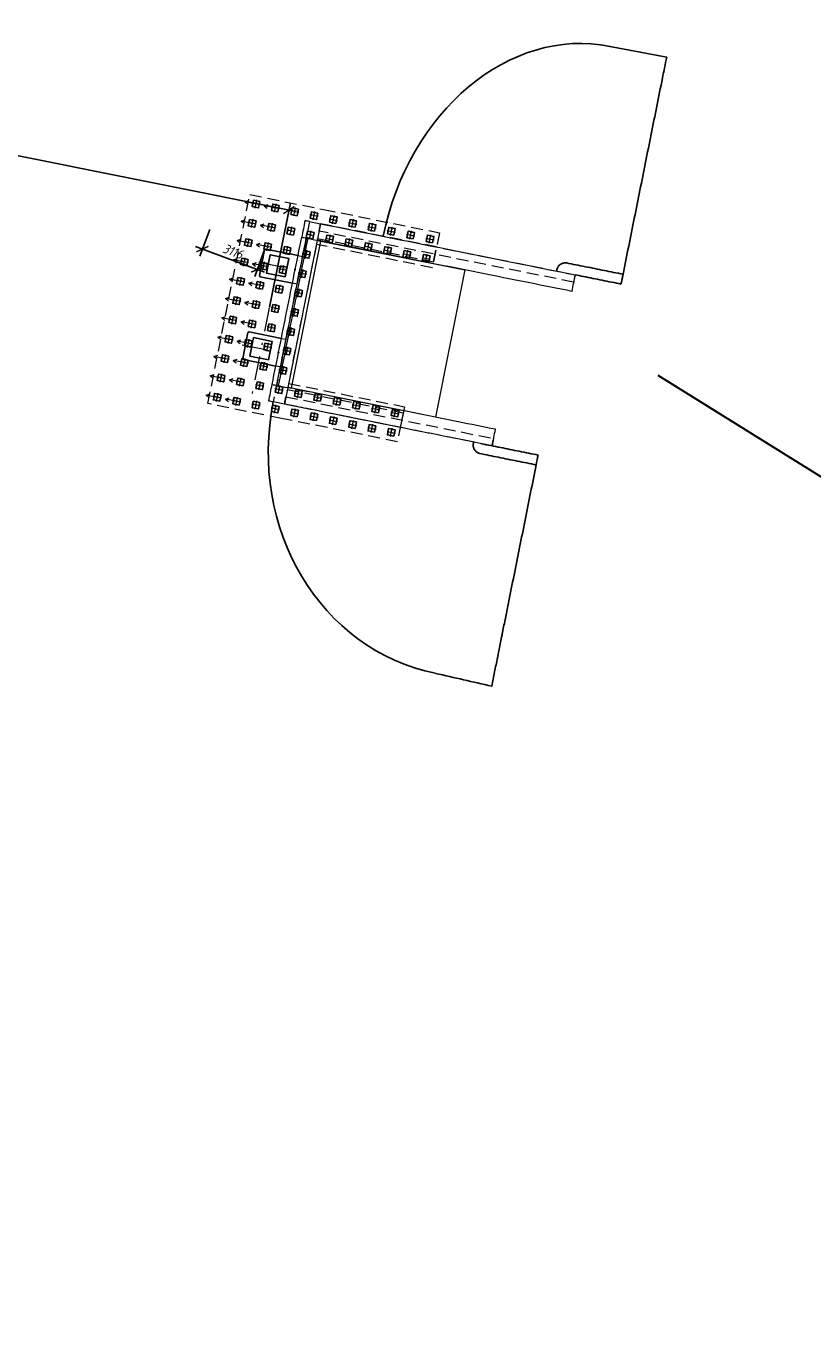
# Model space of a CAD drawing. Header units: metres. Extents: x 1285860 to 1560489, y -721344 to 834863.
# Tile 30 of 256: x 1312396 to 1312438, y 765067 to 765137. Entities that reach past the tile are written whole.
import ezdxf
from ezdxf.enums import TextEntityAlignment as Align

# ---------------------------------------------------------------- set-up
doc = ezdxf.new("R2010")
doc.units = ezdxf.units.M
doc.header["$LTSCALE"] = 0.2
doc.linetypes.add('DASHDOT2', pattern=[12.7, 6.35, -3.175, 0, -3.175])
doc.linetypes.add('HIDDEN2', pattern=[4.7625, 3.175, -1.5875])
doc.layers.get('0').update_dxf_attribs({"lineweight": 35})
for name, color, linetype in [('!OIS-G-stoiki', 90, 'Continuous'), ('!OIS-G-svai', 55, 'Continuous'), ('!OIS-K-zalivka-252', 252, 'Continuous')]:
    doc.layers.add(name, color=color, linetype=linetype)
for name, color, linetype, lineweight in [('!OIS-G-svai-osi', 30, 'DASHDOT2', 18), ('!OIS-K-osi', 30, 'DASHDOT2', 18), ('!OIS-K-razm', 10, 'Continuous', 20), ('!OIS-K-s0.5', 50, 'Continuous', 35)]:
    doc.layers.add(name, color=color, linetype=linetype, lineweight=lineweight)
doc.layers.add('!OIS-K-construct', color=125, linetype='Continuous', plot=False)
doc.styles.add('OIS_Ann', font='simplex.shx', dxfattribs={"width": 0.85, "oblique": 15, "height": 2.5})
doc.styles.add('Simplex', font='simplex.shx', dxfattribs={"width": 0.85, "oblique": 15})
doc.dimstyles.new('M200n', dxfattribs={"dimscale": 0.2, "dimtxt": 2.5, "dimasz": 2.5, "dimexe": 2, "dimexo": 0, "dimgap": 1, "dimtad": 1, "dimdec": 0, "dimlfac": 1000, "dimzin": 1, "dimdsep": 46, "dimtxsty": 'Simplex', "dimblk": 'ARCHTICK', "dimcen": 1.5, "dimdle": 2, "dimclrd": 256, "dimclre": 256, "dimclrt": 256, "dimazin": 0, "dimtfac": 1, "dimtdec": 0, "dimtmove": 0, "dimatfit": 3, "dimfxl": 1, "dimtolj": 1, "dimtzin": 9, "dimlwd": -1, "dimlwe": -1, "dimarcsym": 1})

# ---------------------------------------------------------------- blocks, each defined once
blk = doc.blocks.new('*U148')
at = {"layer": '!OIS-G-svai-osi'}
for p, q in [((0, 0.225), (0, -0.225)), ((0.225, 0), (-0.225, 0))]:
    blk.add_line(p, q, dxfattribs=at)
blk.add_lwpolyline([(-0.175, 0.175), (0.175, 0.175), (0.175, -0.175), (-0.175, -0.175)], close=True)
at = {"layer": '!OIS-K-construct', "style": 'OIS_Ann', "oblique": 15, "width": 0.85}
blk.add_text('ОП ', height=0.05, dxfattribs=at).set_placement((0, 0), align=Align.BOTTOM_RIGHT)
blk.add_text('СВ ', height=0.05, dxfattribs=at).set_placement((0, -0.1), align=Align.TOP_RIGHT)
blk.add_attdef('ОП_N', text='', height=0.05, dxfattribs=at).set_placement((0, 0), align=Align.BOTTOM_LEFT)
blk.add_attdef('СВ_N', text='', height=0.05, dxfattribs=at).set_placement((0, -0.1), align=Align.TOP_LEFT)
blk = doc.blocks.new('*U149')
at = {"layer": '!OIS-G-svai-osi'}
for p, q in [((0, 0.225), (0, -0.225)), ((0.225, 0), (-0.225, 0))]:
    blk.add_line(p, q, dxfattribs=at)
blk.add_lwpolyline([(-0.175, 0.175), (0.175, 0.175), (0.175, -0.175), (-0.175, -0.175)], close=True)
at = {"layer": '!OIS-K-construct', "style": 'OIS_Ann', "oblique": 15, "width": 0.85}
blk.add_text('ОП ', height=0.05, dxfattribs=at).set_placement((0, 0), align=Align.BOTTOM_RIGHT)
blk.add_text('СВ ', height=0.05, dxfattribs=at).set_placement((0, -0.1), align=Align.TOP_RIGHT)
blk.add_attdef('ОП_N', text='', height=0.05, dxfattribs=at).set_placement((0, 0), align=Align.BOTTOM_LEFT)
blk.add_attdef('СВ_N', text='', height=0.05, dxfattribs=at).set_placement((0, -0.1), align=Align.TOP_LEFT)
blk = doc.blocks.new('*U142')
at = {"layer": '!OIS-G-svai-osi'}
for p, q in [((0, 0.225), (0, -0.225)), ((0.225, 0), (-0.225, 0))]:
    blk.add_line(p, q, dxfattribs=at)
blk.add_lwpolyline([(-0.175, 0.175), (0.175, 0.175), (0.175, -0.175), (-0.175, -0.175)], close=True)
at = {"layer": '!OIS-K-construct', "style": 'OIS_Ann', "oblique": 15, "width": 0.85}
blk.add_text('ОП ', height=0.05, dxfattribs=at).set_placement((0, 0), align=Align.BOTTOM_RIGHT)
blk.add_text('СВ ', height=0.05, dxfattribs=at).set_placement((0, -0.1), align=Align.TOP_RIGHT)
blk.add_attdef('ОП_N', text='', height=0.05, dxfattribs=at).set_placement((0, 0), align=Align.BOTTOM_LEFT)
blk.add_attdef('СВ_N', text='', height=0.05, dxfattribs=at).set_placement((0, -0.1), align=Align.TOP_LEFT)
blk = doc.blocks.new('*U143')
at = {"layer": '!OIS-G-svai-osi'}
for p, q in [((0, 0.225), (0, -0.225)), ((0.225, 0), (-0.225, 0))]:
    blk.add_line(p, q, dxfattribs=at)
blk.add_lwpolyline([(-0.175, 0.175), (0.175, 0.175), (0.175, -0.175), (-0.175, -0.175)], close=True)
at = {"layer": '!OIS-K-construct', "style": 'OIS_Ann', "oblique": 15, "width": 0.85}
blk.add_text('ОП ', height=0.05, dxfattribs=at).set_placement((0, 0), align=Align.BOTTOM_RIGHT)
blk.add_text('СВ ', height=0.05, dxfattribs=at).set_placement((0, -0.1), align=Align.TOP_RIGHT)
blk.add_attdef('ОП_N', text='', height=0.05, dxfattribs=at).set_placement((0, 0), align=Align.BOTTOM_LEFT)
blk.add_attdef('СВ_N', text='', height=0.05, dxfattribs=at).set_placement((0, -0.1), align=Align.TOP_LEFT)
blk = doc.blocks.new('*U19')
at = {"layer": '!OIS-G-svai-osi'}
for p, q in [((0, 0.225), (0, -0.225)), ((0.225, 0), (-0.225, 0))]:
    blk.add_line(p, q, dxfattribs=at)
blk.add_lwpolyline([(-0.175, 0.175), (0.175, 0.175), (0.175, -0.175), (-0.175, -0.175)], close=True)
at = {"layer": '!OIS-K-construct', "style": 'OIS_Ann', "oblique": 15, "width": 0.85}
blk.add_text('ОП ', height=0.05, dxfattribs=at).set_placement((0, 0), align=Align.BOTTOM_RIGHT)
blk.add_text('СВ ', height=0.05, dxfattribs=at).set_placement((0, -0.1), align=Align.TOP_RIGHT)
blk.add_attdef('ОП_N', text='', height=0.05, dxfattribs=at).set_placement((0, 0), align=Align.BOTTOM_LEFT)
blk.add_attdef('СВ_N', text='', height=0.05, dxfattribs=at).set_placement((0, -0.1), align=Align.TOP_LEFT)
blk = doc.blocks.new('*U20')
at = {"layer": '!OIS-G-svai-osi'}
for p, q in [((0, 0.225), (0, -0.225)), ((0.225, 0), (-0.225, 0))]:
    blk.add_line(p, q, dxfattribs=at)
blk.add_lwpolyline([(-0.175, 0.175), (0.175, 0.175), (0.175, -0.175), (-0.175, -0.175)], close=True)
at = {"layer": '!OIS-K-construct', "style": 'OIS_Ann', "oblique": 15, "width": 0.85}
blk.add_text('ОП ', height=0.05, dxfattribs=at).set_placement((0, 0), align=Align.BOTTOM_RIGHT)
blk.add_text('СВ ', height=0.05, dxfattribs=at).set_placement((0, -0.1), align=Align.TOP_RIGHT)
blk.add_attdef('ОП_N', text='', height=0.05, dxfattribs=at).set_placement((0, 0), align=Align.BOTTOM_LEFT)
blk.add_attdef('СВ_N', text='', height=0.05, dxfattribs=at).set_placement((0, -0.1), align=Align.TOP_LEFT)
blk = doc.blocks.new('*U21')
at = {"layer": '!OIS-G-svai-osi'}
for p, q in [((0, 0.225), (0, -0.225)), ((0.225, 0), (-0.225, 0))]:
    blk.add_line(p, q, dxfattribs=at)
blk.add_lwpolyline([(-0.175, 0.175), (0.175, 0.175), (0.175, -0.175), (-0.175, -0.175)], close=True)
at = {"layer": '!OIS-K-construct', "style": 'OIS_Ann', "oblique": 15, "width": 0.85}
blk.add_text('ОП ', height=0.05, dxfattribs=at).set_placement((0, 0), align=Align.BOTTOM_RIGHT)
blk.add_text('СВ ', height=0.05, dxfattribs=at).set_placement((0, -0.1), align=Align.TOP_RIGHT)
blk.add_attdef('ОП_N', text='', height=0.05, dxfattribs=at).set_placement((0, 0), align=Align.BOTTOM_LEFT)
blk.add_attdef('СВ_N', text='', height=0.05, dxfattribs=at).set_placement((0, -0.1), align=Align.TOP_LEFT)
blk = doc.blocks.new('*U22')
at = {"layer": '!OIS-G-svai-osi'}
for p, q in [((0, 0.225), (0, -0.225)), ((0.225, 0), (-0.225, 0))]:
    blk.add_line(p, q, dxfattribs=at)
blk.add_lwpolyline([(-0.175, 0.175), (0.175, 0.175), (0.175, -0.175), (-0.175, -0.175)], close=True)
at = {"layer": '!OIS-K-construct', "style": 'OIS_Ann', "oblique": 15, "width": 0.85}
blk.add_text('ОП ', height=0.05, dxfattribs=at).set_placement((0, 0), align=Align.BOTTOM_RIGHT)
blk.add_text('СВ ', height=0.05, dxfattribs=at).set_placement((0, -0.1), align=Align.TOP_RIGHT)
blk.add_attdef('ОП_N', text='', height=0.05, dxfattribs=at).set_placement((0, 0), align=Align.BOTTOM_LEFT)
blk.add_attdef('СВ_N', text='', height=0.05, dxfattribs=at).set_placement((0, -0.1), align=Align.TOP_LEFT)
blk = doc.blocks.new('*U25')
at = {"layer": '!OIS-G-svai-osi'}
for p, q in [((0, 0.225), (0, -0.225)), ((0.225, 0), (-0.225, 0))]:
    blk.add_line(p, q, dxfattribs=at)
blk.add_lwpolyline([(-0.175, 0.175), (0.175, 0.175), (0.175, -0.175), (-0.175, -0.175)], close=True)
at = {"layer": '!OIS-K-construct', "style": 'OIS_Ann', "oblique": 15, "width": 0.85}
blk.add_text('ОП ', height=0.05, dxfattribs=at).set_placement((0, 0), align=Align.BOTTOM_RIGHT)
blk.add_text('СВ ', height=0.05, dxfattribs=at).set_placement((0, -0.1), align=Align.TOP_RIGHT)
blk.add_attdef('ОП_N', text='', height=0.05, dxfattribs=at).set_placement((0, 0), align=Align.BOTTOM_LEFT)
blk.add_attdef('СВ_N', text='', height=0.05, dxfattribs=at).set_placement((0, -0.1), align=Align.TOP_LEFT)
blk = doc.blocks.new('*U26')
at = {"layer": '!OIS-G-svai-osi'}
for p, q in [((0, 0.225), (0, -0.225)), ((0.225, 0), (-0.225, 0))]:
    blk.add_line(p, q, dxfattribs=at)
blk.add_lwpolyline([(-0.175, 0.175), (0.175, 0.175), (0.175, -0.175), (-0.175, -0.175)], close=True)
at = {"layer": '!OIS-K-construct', "style": 'OIS_Ann', "oblique": 15, "width": 0.85}
blk.add_text('ОП ', height=0.05, dxfattribs=at).set_placement((0, 0), align=Align.BOTTOM_RIGHT)
blk.add_text('СВ ', height=0.05, dxfattribs=at).set_placement((0, -0.1), align=Align.TOP_RIGHT)
blk.add_attdef('ОП_N', text='', height=0.05, dxfattribs=at).set_placement((0, 0), align=Align.BOTTOM_LEFT)
blk.add_attdef('СВ_N', text='', height=0.05, dxfattribs=at).set_placement((0, -0.1), align=Align.TOP_LEFT)
blk = doc.blocks.new('*U145')
at = {"layer": '!OIS-G-svai-osi'}
for p, q in [((0, 0.225), (0, -0.225)), ((0.225, 0), (-0.225, 0))]:
    blk.add_line(p, q, dxfattribs=at)
blk.add_lwpolyline([(-0.175, 0.175), (0.175, 0.175), (0.175, -0.175), (-0.175, -0.175)], close=True)
at = {"layer": '!OIS-K-construct', "style": 'OIS_Ann', "oblique": 15, "width": 0.85}
blk.add_text('ОП ', height=0.05, dxfattribs=at).set_placement((0, 0), align=Align.BOTTOM_RIGHT)
blk.add_text('СВ ', height=0.05, dxfattribs=at).set_placement((0, -0.1), align=Align.TOP_RIGHT)
blk.add_attdef('ОП_N', text='', height=0.05, dxfattribs=at).set_placement((0, 0), align=Align.BOTTOM_LEFT)
blk.add_attdef('СВ_N', text='', height=0.05, dxfattribs=at).set_placement((0, -0.1), align=Align.TOP_LEFT)
blk = doc.blocks.new('*U146')
at = {"layer": '!OIS-G-svai-osi'}
for p, q in [((0, 0.225), (0, -0.225)), ((0.225, 0), (-0.225, 0))]:
    blk.add_line(p, q, dxfattribs=at)
blk.add_lwpolyline([(-0.175, 0.175), (0.175, 0.175), (0.175, -0.175), (-0.175, -0.175)], close=True)
at = {"layer": '!OIS-K-construct', "style": 'OIS_Ann', "oblique": 15, "width": 0.85}
blk.add_text('ОП ', height=0.05, dxfattribs=at).set_placement((0, 0), align=Align.BOTTOM_RIGHT)
blk.add_text('СВ ', height=0.05, dxfattribs=at).set_placement((0, -0.1), align=Align.TOP_RIGHT)
blk.add_attdef('ОП_N', text='', height=0.05, dxfattribs=at).set_placement((0, 0), align=Align.BOTTOM_LEFT)
blk.add_attdef('СВ_N', text='', height=0.05, dxfattribs=at).set_placement((0, -0.1), align=Align.TOP_LEFT)
blk = doc.blocks.new('*U27')
at = {"layer": '!OIS-G-svai-osi'}
for p, q in [((0, 0.225), (0, -0.225)), ((0.225, 0), (-0.225, 0))]:
    blk.add_line(p, q, dxfattribs=at)
blk.add_lwpolyline([(-0.175, 0.175), (0.175, 0.175), (0.175, -0.175), (-0.175, -0.175)], close=True)
at = {"layer": '!OIS-K-construct', "style": 'OIS_Ann', "oblique": 15, "width": 0.85}
blk.add_text('ОП ', height=0.05, dxfattribs=at).set_placement((0, 0), align=Align.BOTTOM_RIGHT)
blk.add_text('СВ ', height=0.05, dxfattribs=at).set_placement((0, -0.1), align=Align.TOP_RIGHT)
blk.add_attdef('ОП_N', text='', height=0.05, dxfattribs=at).set_placement((0, 0), align=Align.BOTTOM_LEFT)
blk.add_attdef('СВ_N', text='', height=0.05, dxfattribs=at).set_placement((0, -0.1), align=Align.TOP_LEFT)
blk = doc.blocks.new('*U28')
at = {"layer": '!OIS-G-svai-osi'}
for p, q in [((0, 0.225), (0, -0.225)), ((0.225, 0), (-0.225, 0))]:
    blk.add_line(p, q, dxfattribs=at)
blk.add_lwpolyline([(-0.175, 0.175), (0.175, 0.175), (0.175, -0.175), (-0.175, -0.175)], close=True)
at = {"layer": '!OIS-K-construct', "style": 'OIS_Ann', "oblique": 15, "width": 0.85}
blk.add_text('ОП ', height=0.05, dxfattribs=at).set_placement((0, 0), align=Align.BOTTOM_RIGHT)
blk.add_text('СВ ', height=0.05, dxfattribs=at).set_placement((0, -0.1), align=Align.TOP_RIGHT)
blk.add_attdef('ОП_N', text='', height=0.05, dxfattribs=at).set_placement((0, 0), align=Align.BOTTOM_LEFT)
blk.add_attdef('СВ_N', text='', height=0.05, dxfattribs=at).set_placement((0, -0.1), align=Align.TOP_LEFT)
blk = doc.blocks.new('*U29')
at = {"layer": '!OIS-G-svai-osi'}
for p, q in [((0, 0.225), (0, -0.225)), ((0.225, 0), (-0.225, 0))]:
    blk.add_line(p, q, dxfattribs=at)
blk.add_lwpolyline([(-0.175, 0.175), (0.175, 0.175), (0.175, -0.175), (-0.175, -0.175)], close=True)
at = {"layer": '!OIS-K-construct', "style": 'OIS_Ann', "oblique": 15, "width": 0.85}
blk.add_text('ОП ', height=0.05, dxfattribs=at).set_placement((0, 0), align=Align.BOTTOM_RIGHT)
blk.add_text('СВ ', height=0.05, dxfattribs=at).set_placement((0, -0.1), align=Align.TOP_RIGHT)
blk.add_attdef('ОП_N', text='', height=0.05, dxfattribs=at).set_placement((0, 0), align=Align.BOTTOM_LEFT)
blk.add_attdef('СВ_N', text='', height=0.05, dxfattribs=at).set_placement((0, -0.1), align=Align.TOP_LEFT)
blk = doc.blocks.new('*U30')
at = {"layer": '!OIS-G-svai-osi'}
for p, q in [((0, 0.225), (0, -0.225)), ((0.225, 0), (-0.225, 0))]:
    blk.add_line(p, q, dxfattribs=at)
blk.add_lwpolyline([(-0.175, 0.175), (0.175, 0.175), (0.175, -0.175), (-0.175, -0.175)], close=True)
at = {"layer": '!OIS-K-construct', "style": 'OIS_Ann', "oblique": 15, "width": 0.85}
blk.add_text('ОП ', height=0.05, dxfattribs=at).set_placement((0, 0), align=Align.BOTTOM_RIGHT)
blk.add_text('СВ ', height=0.05, dxfattribs=at).set_placement((0, -0.1), align=Align.TOP_RIGHT)
blk.add_attdef('ОП_N', text='', height=0.05, dxfattribs=at).set_placement((0, 0), align=Align.BOTTOM_LEFT)
blk.add_attdef('СВ_N', text='', height=0.05, dxfattribs=at).set_placement((0, -0.1), align=Align.TOP_LEFT)
blk = doc.blocks.new('*U31')
at = {"layer": '!OIS-G-svai-osi'}
for p, q in [((0, 0.225), (0, -0.225)), ((0.225, 0), (-0.225, 0))]:
    blk.add_line(p, q, dxfattribs=at)
blk.add_lwpolyline([(-0.175, 0.175), (0.175, 0.175), (0.175, -0.175), (-0.175, -0.175)], close=True)
at = {"layer": '!OIS-K-construct', "style": 'OIS_Ann', "oblique": 15, "width": 0.85}
blk.add_text('ОП ', height=0.05, dxfattribs=at).set_placement((0, 0), align=Align.BOTTOM_RIGHT)
blk.add_text('СВ ', height=0.05, dxfattribs=at).set_placement((0, -0.1), align=Align.TOP_RIGHT)
blk.add_attdef('ОП_N', text='', height=0.05, dxfattribs=at).set_placement((0, 0), align=Align.BOTTOM_LEFT)
blk.add_attdef('СВ_N', text='', height=0.05, dxfattribs=at).set_placement((0, -0.1), align=Align.TOP_LEFT)
blk = doc.blocks.new('*U32')
at = {"layer": '!OIS-G-svai-osi'}
for p, q in [((0, 0.225), (0, -0.225)), ((0.225, 0), (-0.225, 0))]:
    blk.add_line(p, q, dxfattribs=at)
blk.add_lwpolyline([(-0.175, 0.175), (0.175, 0.175), (0.175, -0.175), (-0.175, -0.175)], close=True)
at = {"layer": '!OIS-K-construct', "style": 'OIS_Ann', "oblique": 15, "width": 0.85}
blk.add_text('ОП ', height=0.05, dxfattribs=at).set_placement((0, 0), align=Align.BOTTOM_RIGHT)
blk.add_text('СВ ', height=0.05, dxfattribs=at).set_placement((0, -0.1), align=Align.TOP_RIGHT)
blk.add_attdef('ОП_N', text='', height=0.05, dxfattribs=at).set_placement((0, 0), align=Align.BOTTOM_LEFT)
blk.add_attdef('СВ_N', text='', height=0.05, dxfattribs=at).set_placement((0, -0.1), align=Align.TOP_LEFT)
blk = doc.blocks.new('*U33')
at = {"layer": '!OIS-G-svai-osi'}
for p, q in [((0, 0.225), (0, -0.225)), ((0.225, 0), (-0.225, 0))]:
    blk.add_line(p, q, dxfattribs=at)
blk.add_lwpolyline([(-0.175, 0.175), (0.175, 0.175), (0.175, -0.175), (-0.175, -0.175)], close=True)
at = {"layer": '!OIS-K-construct', "style": 'OIS_Ann', "oblique": 15, "width": 0.85}
blk.add_text('ОП ', height=0.05, dxfattribs=at).set_placement((0, 0), align=Align.BOTTOM_RIGHT)
blk.add_text('СВ ', height=0.05, dxfattribs=at).set_placement((0, -0.1), align=Align.TOP_RIGHT)
blk.add_attdef('ОП_N', text='', height=0.05, dxfattribs=at).set_placement((0, 0), align=Align.BOTTOM_LEFT)
blk.add_attdef('СВ_N', text='', height=0.05, dxfattribs=at).set_placement((0, -0.1), align=Align.TOP_LEFT)
blk = doc.blocks.new('*U34')
at = {"layer": '!OIS-G-svai-osi'}
for p, q in [((0, 0.225), (0, -0.225)), ((0.225, 0), (-0.225, 0))]:
    blk.add_line(p, q, dxfattribs=at)
blk.add_lwpolyline([(-0.175, 0.175), (0.175, 0.175), (0.175, -0.175), (-0.175, -0.175)], close=True)
at = {"layer": '!OIS-K-construct', "style": 'OIS_Ann', "oblique": 15, "width": 0.85}
blk.add_text('ОП ', height=0.05, dxfattribs=at).set_placement((0, 0), align=Align.BOTTOM_RIGHT)
blk.add_text('СВ ', height=0.05, dxfattribs=at).set_placement((0, -0.1), align=Align.TOP_RIGHT)
blk.add_attdef('ОП_N', text='', height=0.05, dxfattribs=at).set_placement((0, 0), align=Align.BOTTOM_LEFT)
blk.add_attdef('СВ_N', text='', height=0.05, dxfattribs=at).set_placement((0, -0.1), align=Align.TOP_LEFT)
blk = doc.blocks.new('*U147')
at = {"layer": '!OIS-G-svai-osi'}
for p, q in [((0, 0.225), (0, -0.225)), ((0.225, 0), (-0.225, 0))]:
    blk.add_line(p, q, dxfattribs=at)
blk.add_lwpolyline([(-0.175, 0.175), (0.175, 0.175), (0.175, -0.175), (-0.175, -0.175)], close=True)
at = {"layer": '!OIS-K-construct', "style": 'OIS_Ann', "oblique": 15, "width": 0.85}
blk.add_text('ОП ', height=0.05, dxfattribs=at).set_placement((0, 0), align=Align.BOTTOM_RIGHT)
blk.add_text('СВ ', height=0.05, dxfattribs=at).set_placement((0, -0.1), align=Align.TOP_RIGHT)
blk.add_attdef('ОП_N', text='', height=0.05, dxfattribs=at).set_placement((0, 0), align=Align.BOTTOM_LEFT)
blk.add_attdef('СВ_N', text='', height=0.05, dxfattribs=at).set_placement((0, -0.1), align=Align.TOP_LEFT)
blk = doc.blocks.new('*U144')
at = {"layer": '!OIS-G-svai-osi'}
for p, q in [((0, 0.225), (0, -0.225)), ((0.225, 0), (-0.225, 0))]:
    blk.add_line(p, q, dxfattribs=at)
blk.add_lwpolyline([(-0.175, 0.175), (0.175, 0.175), (0.175, -0.175), (-0.175, -0.175)], close=True)
at = {"layer": '!OIS-K-construct', "style": 'OIS_Ann', "oblique": 15, "width": 0.85}
blk.add_text('ОП ', height=0.05, dxfattribs=at).set_placement((0, 0), align=Align.BOTTOM_RIGHT)
blk.add_text('СВ ', height=0.05, dxfattribs=at).set_placement((0, -0.1), align=Align.TOP_RIGHT)
blk.add_attdef('ОП_N', text='', height=0.05, dxfattribs=at).set_placement((0, 0), align=Align.BOTTOM_LEFT)
blk.add_attdef('СВ_N', text='', height=0.05, dxfattribs=at).set_placement((0, -0.1), align=Align.TOP_LEFT)
blk = doc.blocks.new('*U23')
at = {"layer": '!OIS-G-svai-osi'}
for p, q in [((0, 0.225), (0, -0.225)), ((0.225, 0), (-0.225, 0))]:
    blk.add_line(p, q, dxfattribs=at)
blk.add_lwpolyline([(-0.175, 0.175), (0.175, 0.175), (0.175, -0.175), (-0.175, -0.175)], close=True)
at = {"layer": '!OIS-K-construct', "style": 'OIS_Ann', "oblique": 15, "width": 0.85}
blk.add_text('ОП ', height=0.05, dxfattribs=at).set_placement((0, 0), align=Align.BOTTOM_RIGHT)
blk.add_text('СВ ', height=0.05, dxfattribs=at).set_placement((0, -0.1), align=Align.TOP_RIGHT)
blk.add_attdef('ОП_N', text='', height=0.05, dxfattribs=at).set_placement((0, 0), align=Align.BOTTOM_LEFT)
blk.add_attdef('СВ_N', text='', height=0.05, dxfattribs=at).set_placement((0, -0.1), align=Align.TOP_LEFT)
blk = doc.blocks.new('*U24')
at = {"layer": '!OIS-G-svai-osi'}
for p, q in [((0, 0.225), (0, -0.225)), ((0.225, 0), (-0.225, 0))]:
    blk.add_line(p, q, dxfattribs=at)
blk.add_lwpolyline([(-0.175, 0.175), (0.175, 0.175), (0.175, -0.175), (-0.175, -0.175)], close=True)
at = {"layer": '!OIS-K-construct', "style": 'OIS_Ann', "oblique": 15, "width": 0.85}
blk.add_text('ОП ', height=0.05, dxfattribs=at).set_placement((0, 0), align=Align.BOTTOM_RIGHT)
blk.add_text('СВ ', height=0.05, dxfattribs=at).set_placement((0, -0.1), align=Align.TOP_RIGHT)
blk.add_attdef('ОП_N', text='', height=0.05, dxfattribs=at).set_placement((0, 0), align=Align.BOTTOM_LEFT)
blk.add_attdef('СВ_N', text='', height=0.05, dxfattribs=at).set_placement((0, -0.1), align=Align.TOP_LEFT)
blk = doc.blocks.new('A$Cf9e7e406')
at = {"layer": '!OIS-K-s0.5', "linetype": 'HIDDEN2', "lineweight": 0}
blk.add_lwpolyline([(-3.775, 0), (3.775, 0), (3.775, 6.3), (5.675, 6.3), (5.675, 0), (5.675, 0), (5.675, -4), (-5.675, -4), (-5.675, 0), (-5.675, 6.3), (-3.775, 6.3)], close=True, dxfattribs=at)
at = {"layer": '!OIS-G-svai', "rotation": 270.000000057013}
for name, p in [('*U24', (-5.25, 5.875)), ('*U23', (-4.2, 5.875)), ('*U28', (4.2, 5.875)), ('*U27', (5.25, 5.875)), ('*U144', (-5.25, 4.825)), ('*U147', (-4.2, 4.825)), ('*U146', (4.2, 4.825)), ('*U145', (5.25, 4.825)), ('*U144', (-5.25, 3.775)), ('*U147', (-4.2, 3.775)), ('*U146', (4.2, 3.775)), ('*U145', (5.25, 3.775)), ('*U34', (-5.25, 2.725)), ('*U33', (-4.2, 2.725)), ('*U26', (4.2, 2.725)), ('*U25', (5.25, 2.725)), ('*U32', (-5.25, 1.675)), ('*U31', (-4.2, 1.675)), ('*U22', (4.2, 1.675)), ('*U21', (5.25, 1.675)), ('*U30', (-5.25, 0.625)), ('*U29', (-4.2, 0.625)), ('*U20', (4.2, 0.625)), ('*U19', (5.25, 0.625))]:
    blk.add_blockref(name, p, dxfattribs=at).add_auto_attribs({'ОП_N': '01', 'СВ_N': '01'})
at = {"layer": '!OIS-G-svai'}
for name, p in [('*U143', (-5.25, -0.425)), ('*U143', (-4.2, -0.425)), ('*U143', (-3.15, -0.425)), ('*U143', (-2.1, -0.425)), ('*U143', (-1.05, -0.425)), ('*U143', (0, -0.425)), ('*U143', (1.05, -0.425)), ('*U143', (2.1, -0.425)), ('*U143', (3.15, -0.425)), ('*U143', (4.2, -0.425)), ('*U143', (5.25, -0.425)), ('*U142', (-5.25, -1.475)), ('*U142', (-4.2, -1.475)), ('*U142', (-3.15, -1.475)), ('*U142', (-2.1, -1.475)), ('*U142', (-1.05, -1.475)), ('*U142', (0, -1.475)), ('*U142', (1.05, -1.475)), ('*U142', (2.1, -1.475)), ('*U142', (3.15, -1.475)), ('*U142', (4.2, -1.475)), ('*U142', (5.25, -1.475)), ('*U149', (-5.25, -2.525)), ('*U149', (-4.2, -2.525)), ('*U149', (-3.15, -2.525)), ('*U149', (-2.1, -2.525)), ('*U149', (-1.05, -2.525)), ('*U149', (0, -2.525)), ('*U149', (1.05, -2.525)), ('*U149', (2.1, -2.525)), ('*U149', (3.15, -2.525)), ('*U149', (4.2, -2.525)), ('*U149', (5.25, -2.525)), ('*U148', (-5.25, -3.575)), ('*U148', (-4.2, -3.575)), ('*U148', (-3.15, -3.575)), ('*U148', (-2.1, -3.575)), ('*U148', (-1.05, -3.575)), ('*U148', (0, -3.575)), ('*U148', (1.05, -3.575)), ('*U148', (2.1, -3.575)), ('*U148', (3.15, -3.575)), ('*U148', (4.2, -3.575)), ('*U148', (5.25, -3.575))]:
    blk.add_blockref(name, p, dxfattribs=at).add_auto_attribs({'ОП_N': '01', 'СВ_N': '01'})
blk = doc.blocks.new('устой')
at = {"layer": '!OIS-G-stoiki'}
for points in [[(-0.955, 3), (0.8, 3), (0.85, 2.95), (0.85, 1.55), (0.8, 1.5), (-0.955, 1.5)], [(-0.955, -1.5), (0.8, -1.5), (0.85, -1.55), (0.85, -2.95), (0.8, -3), (-0.955, -3)]]:
    blk.add_lwpolyline(points, dxfattribs=at)
for points in [[(-0.5, 2.75), (-0.5, 1.75), (0.5, 1.75), (0.5, 2.75)], [(-0.5, -1.75), (-0.5, -2.75), (0.5, -2.75), (0.5, -1.75)]]:
    blk.add_lwpolyline(points, close=True, dxfattribs=at)
at = {"layer": '!OIS-K-osi'}
for p, q in [((1.017, 2.25), (-1.2, 2.25)), ((1.017, -2.25), (-1.2, -2.25))]:
    blk.add_line(p, q, dxfattribs=at)
blk.add_lwpolyline([(0, -5.25), (0, 5.25)], dxfattribs=at)
at = {"layer": '!OIS-K-razm', "color": 90}
for points in [[(-1.2, -4.9), (-1.8, -4.9), (-1.8, 4.9), (-1.2, 4.9)], [(-1.8, 4), (-2, 4), (-2, -4), (-1.8, -4)]]:
    blk.add_lwpolyline(points, dxfattribs=at)
at = {"layer": '!OIS-K-razm'}
blk.add_lwpolyline([(-1.82, 4), (-1.82, -4), (-9.82, -4), (-9.82, 4)], close=True, dxfattribs=at)
at = {"color": 10}
for points in [[(0.725, 5.25), (1.327, 5.25)], [(1.327, 5.25), (1.143, 5.356)], [(1.327, 5.25), (1.143, 5.144)], [(1.775, 5.25), (2.377, 5.25)], [(2.377, 5.25), (2.193, 5.356)], [(2.377, 5.25), (2.193, 5.144)], [(1.327, 4.2), (1.143, 4.306)], [(2.377, 4.2), (2.193, 4.306)], [(0.725, 4.2), (1.327, 4.2)], [(1.327, 4.2), (1.143, 4.094)], [(1.775, 4.2), (2.377, 4.2)], [(2.377, 4.2), (2.193, 4.094)], [(0.725, 3.15), (1.327, 3.15)], [(1.327, 3.15), (1.143, 3.256)], [(1.327, 3.15), (1.143, 3.044)], [(1.775, 3.15), (2.377, 3.15)], [(2.377, 3.15), (2.193, 3.256)], [(2.377, 3.15), (2.193, 3.044)], [(1.327, 2.1), (1.143, 2.206)], [(2.377, 2.1), (2.193, 2.206)], [(0.725, 2.1), (1.327, 2.1)], [(1.327, 2.1), (1.143, 1.994)], [(1.775, 2.1), (2.377, 2.1)], [(2.377, 2.1), (2.193, 1.994)], [(0.725, 1.05), (1.327, 1.05)], [(1.327, 1.05), (1.143, 1.156)], [(1.327, 1.05), (1.143, 0.944)], [(1.775, 1.05), (2.377, 1.05)], [(2.377, 1.05), (2.193, 1.156)], [(2.377, 1.05), (2.193, 0.944)], [(0.725, 0), (1.327, 0)], [(1.327, 0), (1.143, 0.106)], [(1.327, 0), (1.143, -0.106)], [(1.775, 0), (2.377, 0)], [(2.377, 0), (2.193, 0.106)], [(2.377, 0), (2.193, -0.106)], [(0.725, -1.05), (1.327, -1.05)], [(1.327, -1.05), (1.143, -0.944)], [(1.327, -1.05), (1.143, -1.156)], [(1.775, -1.05), (2.377, -1.05)], [(2.377, -1.05), (2.193, -0.944)], [(2.377, -1.05), (2.193, -1.156)], [(0.725, -2.1), (1.327, -2.1)], [(1.327, -2.1), (1.143, -1.994)], [(1.327, -2.1), (1.143, -2.206)], [(1.775, -2.1), (2.377, -2.1)], [(2.377, -2.1), (2.193, -1.994)], [(2.377, -2.1), (2.193, -2.206)], [(0.725, -3.15), (1.327, -3.15)], [(1.327, -3.15), (1.143, -3.044)], [(1.327, -3.15), (1.143, -3.256)], [(1.775, -3.15), (2.377, -3.15)], [(2.377, -3.15), (2.193, -3.044)], [(2.377, -3.15), (2.193, -3.256)], [(0.725, -4.2), (1.327, -4.2)], [(1.327, -4.2), (1.143, -4.094)], [(1.327, -4.2), (1.143, -4.306)], [(1.775, -4.2), (2.377, -4.2)], [(2.377, -4.2), (2.193, -4.094)], [(2.377, -4.2), (2.193, -4.306)], [(0.725, -5.25), (1.327, -5.25)], [(1.327, -5.25), (1.143, -5.144)], [(1.327, -5.25), (1.143, -5.356)], [(1.775, -5.25), (2.377, -5.25)], [(2.377, -5.25), (2.193, -5.144)], [(2.377, -5.25), (2.193, -5.356)]]:
    blk.add_lwpolyline(points, dxfattribs=at)
at = {"color": 10, "linetype": 'HIDDEN2'}
for points in [[(-1.8, 4.1), (-8.1, 4.1), (-8.1, 4.9), (-1.8, 4.9)], [(-1.2, -4.9), (-1.2, 4.9)], [(-0.955, 1.5), (-1.2, 1.5), (-1.2, 3), (-0.955, 3)], [(-0.955, -3), (-1.2, -3), (-1.2, -1.5), (-0.955, -1.5)], [(-1.8, -4.1), (-8.1, -4.1), (-8.1, -4.9), (-1.8, -4.9)]]:
    blk.add_lwpolyline(points, dxfattribs=at)
at = {"color": 90, "linetype": 'Continuous', "lineweight": 0}
for points in [[(-1.2, 4.9), (-1.118, 4.9), (-1.037, 4.9), (-0.955, 4.9)], [(-0.955, 4.9), (-0.955, 4.6), (-0.955, 4.3), (-0.955, 4)], [(-1.2, 4), (-1.4, 4), (-1.6, 4), (-1.8, 4)], [(-0.955, 4), (-1.037, 4), (-1.118, 4), (-1.2, 4)], [(-1.2, -4), (-1.4, -4), (-1.6, -4), (-1.8, -4)], [(-0.955, -4), (-1.037, -4), (-1.118, -4), (-1.2, -4)], [(-0.955, -4.9), (-0.955, -4.6), (-0.955, -4.3), (-0.955, -4)], [(-1.2, -4.9), (-1.118, -4.9), (-1.037, -4.9), (-0.955, -4.9)]]:
    blk.add_open_spline(points, degree=3, dxfattribs=at)
for points, knots in [([(-1.285, -4), (-1.285, -3.333), (-1.285, -2.667), (-1.285, -1.333), (-1.285, -0.667), (-1.285, 0), (-1.285, 0.667), (-1.285, 1.333), (-1.285, 2.667), (-1.285, 3.333), (-1.285, 4)], [0, 0, 0, 0, 2.000347, 2.000347, 4.00069, 4.00069, 4.00069, 6.001037, 6.001037, 8.00138, 8.00138, 8.00138, 8.00138]), ([(-1.205, 4), (-1.205, 3.333), (-1.205, 2.667), (-1.205, 1.333), (-1.205, 0.667), (-1.205, 0), (-1.205, -0.667), (-1.205, -1.333), (-1.205, -2.667), (-1.205, -3.333), (-1.205, -4)], [0, 0, 0, 0, 2.000433, 2.000433, 4.000689, 4.000689, 4.000689, 6.001122, 6.001122, 8.001379, 8.001379, 8.001379, 8.001379]), ([(-0.955, 4), (-0.955, 2.667), (-0.955, 1.333), (-0.955, 0), (-0.955, -1.333), (-0.955, -2.667), (-0.955, -4)], [0, 0, 0, 0, 4.000688, 4.000688, 4.000688, 8.001376, 8.001376, 8.001376, 8.001376])]:
    blk.add_open_spline(points, degree=3, knots=knots, dxfattribs=at)
at = {"layer": '!OIS-K-razm', "rotation": 90}
blk.add_blockref('A$Cf9e7e406', (-1.8, 0), dxfattribs=at)
blk = doc.blocks.new('_ArchTick')
at = {"color": 0, "linetype": 'ByBlock', "const_width": 0.15}
blk.add_lwpolyline([(-0.5, -0.5), (0.5, 0.5)], dxfattribs=at)
blk = doc.blocks.new('*D61')
at = {"layer": '!OIS-K-construct', "transparency": 16777216}
for p, q in [((1312371.808, 765129.566), (1312372.927, 765135.136)), ((1312410.497, 765127.183), (1312372.456, 765134.822)), ((1312409.065, 765122.084), (1312410.183, 765127.654))]:
    blk.add_line(p, q, dxfattribs=at)
at = {"layer": 'Defpoints', "color": 0, "transparency": 16777216}
for p in [(1312372.848, 765134.743), (1312371.808, 765129.566), (1312409.065, 765122.084)]:
    blk.add_point(p, dxfattribs=at)
at = {"layer": '!OIS-K-construct', "transparency": 16777216, "xscale": 0.5, "yscale": 0.5, "zscale": 0.5}
for p, rotation in [((1312372.848, 765134.743), 168.6447403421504), ((1312410.104, 765127.261), 348.6447403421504)]:
    blk.add_blockref('_ArchTick', p, dxfattribs=dict(at, rotation=rotation))
at = {"layer": '!OIS-K-construct', "transparency": 16777216, "insert": (1312391.565, 765131.444), "char_height": 0.5, "attachment_point": 5, "rotation": 348.64474, "style": 'Simplex'}
blk.add_mtext('\\A1;38000', dxfattribs=at)
blk = doc.blocks.new('*D63')
at = {"layer": '!OIS-K-construct', "transparency": 16777216}
for p, q in [((1312405.892, 765126.229), (1312405.364, 765124.81)), ((1312408.799, 765123.96), (1312405.129, 765125.324)), ((1312408.812, 765125.144), (1312408.284, 765123.724))]:
    blk.add_line(p, q, dxfattribs=at)
at = {"layer": 'Defpoints', "color": 0, "transparency": 16777216}
for p in [(1312405.892, 765126.229), (1312405.503, 765125.184), (1312408.812, 765125.144)]:
    blk.add_point(p, dxfattribs=at)
at = {"layer": '!OIS-K-construct', "transparency": 16777216, "xscale": 0.5, "yscale": 0.5, "zscale": 0.5}
for p, rotation in [((1312405.503, 765125.184), 159.611600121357), ((1312408.424, 765124.099), 339.611600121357)]:
    blk.add_blockref('_ArchTick', p, dxfattribs=dict(at, rotation=rotation))
at = {"layer": '!OIS-K-construct', "transparency": 16777216, "insert": (1312407.12, 765125.064), "char_height": 0.5, "attachment_point": 5, "rotation": 339.6116, "style": 'Simplex'}
blk.add_mtext('\\A1;3116', dxfattribs=at)

msp = doc.modelspace()

# ---------------------------------------------------------------- linework, layer by layer
at = {"layer": '!OIS-K-razm', "color": 90}
for points, knots in [([(1312411.7942, 765126.534), (1312414.0525, 765126.0805), (1312416.3107, 765125.627), (1312420.8271, 765124.72), (1312423.0853, 765124.2665), (1312425.3435, 765123.813)], [0.0100001, 0.0100001, 0.0100001, 0.0100001, 6.9199882, 6.9199882, 13.8299499, 13.8299499, 13.8299499, 13.8299499]), ([(1312425.1663, 765122.9306), (1312423.6755, 765123.23), (1312420.7958, 765123.8083), (1312416.5271, 765124.6656), (1312413.5015, 765125.2732), (1312411.8648, 765125.6019), (1312411.617, 765125.6516)], [24.8354354, 24.8354354, 24.8354354, 24.8354354, 29.3971388, 33.6472018, 37.8972648, 38.6553871, 38.6553871, 38.6553871, 38.6553871]), ([(1312421.1037, 765115.5868), (1312420.4421, 765115.7196), (1312418.3915, 765116.1314), (1312414.952, 765116.8222), (1312411.9264, 765117.4298), (1312410.2897, 765117.7585), (1312410.0419, 765117.8082)], [27.3726494, 27.3726494, 27.3726494, 27.3726494, 29.3971757, 33.6472325, 37.8972893, 38.6554145, 38.6554145, 38.6554145, 38.6554145]), ([(1312420.9265, 765114.7044), (1312419.5166, 765114.9875), (1312418.6576, 765115.16), (1312417.3692, 765115.4188), (1312416.0808, 765115.6775), (1312414.7922, 765115.9363), (1312413.5042, 765116.1949), (1312412.2142, 765116.454), (1312411.0235, 765116.6931), (1312410.2187, 765116.8547), (1312409.8647, 765116.9258)], [0, 0, 0, 0, 1.6643123, 3.3286246, 4.9929369, 6.6572492, 8.3215615, 9.9858738, 11.6501861, 12.9567533, 12.9567533, 12.9567533, 12.9567533])]:
    msp.add_open_spline(points, degree=3, knots=knots, dxfattribs=at)
for points in [[(1312425.3435, 765123.813), (1312425.2844, 765123.5189), (1312425.2254, 765123.2247), (1312425.1663, 765122.9306)], [(1312420.9265, 765114.7044), (1312420.9855, 765114.9985), (1312421.0446, 765115.2926), (1312421.1037, 765115.5868)]]:
    msp.add_open_spline(points, degree=3, dxfattribs=at)
at = {"layer": '!OIS-K-s0.5', "color": 10, "linetype": 'HIDDEN2', "lineweight": 0}
for points in [[(1312425.2647, 765123.4208), (1312411.7155, 765126.1418), (1312411.7942, 765126.534), (1312425.3435, 765123.813)], [(1312420.9265, 765114.7044), (1312409.8647, 765116.9258), (1312409.9435, 765117.318), (1312421.0052, 765115.0965)]]:
    msp.add_lwpolyline(points, close=True, dxfattribs=at)
at = {"layer": '!OIS-K-zalivka-252'}
msp.add_ellipse((1312424.7833, 765123.9255), major_axis=(-2.4485, -12.0471), ratio=0.8010274, start_param=-3.1387039, end_param=-1.5689196, dxfattribs=at)
at = {"layer": '!OIS-K-zalivka-252', "extrusion": (0, 0, -1)}
msp.add_ellipse((1312420.3662, 765114.8169), major_axis=(-2.4269, -12.2323), ratio=0.9070205, start_param=-6.2802966, end_param=-4.7099618, dxfattribs=at)
at = {"layer": '!OIS-K-zalivka-252'}
for points in [[(1312430.2213, 765135.4048), (1312429.2155, 765135.5959), (1312428.2096, 765135.7871), (1312427.2037, 765135.9783)], [(1312424.8877, 765124.4455), (1312424.8682, 765124.4474), (1312424.8291, 765124.449), (1312424.7704, 765124.4449), (1312424.7125, 765124.4341), (1312424.6565, 765124.4161), (1312424.6032, 765124.3911), (1312424.5535, 765124.3597), (1312424.5081, 765124.3222), (1312424.4679, 765124.2794), (1312424.4333, 765124.2318), (1312424.4051, 765124.1802), (1312424.3839, 765124.1253), (1312424.3696, 765124.0683), (1312424.3645, 765124.0294), (1312424.3631, 765124.0099)], [(1312424.8877, 765124.4455), (1312425.2223, 765124.3785), (1312425.8916, 765124.2444), (1312426.8954, 765124.0433), (1312427.5647, 765123.9092), (1312427.8993, 765123.8422)], [(1312427.8993, 765123.8422), (1312427.8876, 765123.7842), (1312427.8644, 765123.6684), (1312427.8295, 765123.4946), (1312427.8062, 765123.3787), (1312427.7946, 765123.3208)], [(1312420.2618, 765114.2969), (1312420.2431, 765114.3027), (1312420.2064, 765114.3163), (1312420.1538, 765114.3427), (1312420.1046, 765114.3751), (1312420.0599, 765114.4133), (1312420.0204, 765114.4569), (1312419.9867, 765114.5051), (1312419.9592, 765114.5571), (1312419.9387, 765114.6122), (1312419.9252, 765114.6694), (1312419.9191, 765114.7279), (1312419.9207, 765114.7868), (1312419.9295, 765114.8449), (1312419.9398, 765114.8827), (1312419.946, 765114.9013)], [(1312423.3775, 765114.2121), (1312423.0429, 765114.2793), (1312422.3738, 765114.4137), (1312421.37, 765114.6153), (1312420.7008, 765114.7497), (1312420.3662, 765114.8169)], [(1312420.2618, 765114.2969), (1312420.5964, 765114.2295), (1312421.2655, 765114.0948), (1312422.2691, 765113.8928), (1312422.9383, 765113.7581), (1312423.2728, 765113.6907)], [(1312423.2728, 765113.6907), (1312423.3077, 765113.8645), (1312423.3426, 765114.0383), (1312423.3775, 765114.2121)], [(1312420.9061, 765101.9056), (1312419.9077, 765102.1338), (1312418.9093, 765102.362), (1312417.9108, 765102.5903)]]:
    msp.add_open_spline(points, degree=3, dxfattribs=at)
for points, knots in [([(1312427.8993, 765123.8422), (1312427.9991, 765124.3391), (1312428.1987, 765125.3331), (1312428.4981, 765126.824), (1312428.7975, 765128.3148), (1312429.0969, 765129.8059), (1312429.3962, 765131.2962), (1312429.6961, 765132.7895), (1312429.9671, 765134.1388), (1312430.1457, 765135.0284), (1312430.2213, 765135.4048)], [-40.2829954, -40.2829954, -40.2829954, -40.2829954, -38.5315608, -36.7801262, -35.0286916, -33.277257, -31.5258225, -29.7743879, -28.0229533, -26.7414371, -26.7414371, -26.7414371, -26.7414371]), ([(1312427.7946, 765123.3208), (1312427.46, 765123.388), (1312426.7908, 765123.5223), (1312425.9738, 765123.6864), (1312425.4913, 765123.7833), (1312425.3435, 765123.813)], [-3.0714644, -3.0714644, -3.0714644, -3.0714644, -2.0476429, -1.0238215, -0.571435, -0.571435, -0.571435, -0.571435]), ([(1312423.2728, 765113.6907), (1312423.0763, 765112.7122), (1312422.8798, 765111.7337), (1312422.585, 765110.2659), (1312422.4868, 765109.7767), (1312422.2903, 765108.7981), (1312422.192, 765108.3088), (1312421.9956, 765107.3308), (1312421.8975, 765106.8422), (1312421.7501, 765106.1085), (1312421.701, 765105.8636), (1312421.6027, 765105.3741), (1312421.5535, 765105.1295), (1312421.4925, 765104.8254), (1312421.4804, 765104.7656), (1312421.4562, 765104.6446), (1312421.4439, 765104.5835), (1312421.4071, 765104.4001), (1312421.3825, 765104.2778), (1312421.3087, 765103.9103), (1312421.2593, 765103.6645), (1312421.1839, 765103.2888), (1312421.1602, 765103.1708), (1312421.1092, 765102.917), (1312421.084, 765102.7912), (1312421.0079, 765102.4127), (1312420.957, 765102.159), (1312420.9061, 765101.9056)], [-40.2829952, -40.2829952, -40.2829952, -40.2829952, -36.8372442, -36.8372442, -35.1143685, -35.1143685, -33.3914939, -33.3914939, -31.6701414, -31.6701414, -30.8088278, -30.8088278, -29.9475518, -29.9475518, -29.7363554, -29.7363554, -29.5204814, -29.5204814, -29.0887035, -29.0887035, -28.2248312, -28.2248312, -27.7825853, -27.7825853, -27.3514386, -27.3514386, -26.4888452, -26.4888452, -26.4888452, -26.4888452])]:
    msp.add_open_spline(points, degree=3, knots=knots, dxfattribs=at)
at = {"layer": 'Defpoints', "color": 250, "lineweight": 30}
msp.add_line((1312429.7534, 765118.4759), (1313422.4357, 764498.4562), dxfattribs=at)

# ---------------------------------------------------------------- block references
at = {"layer": '!OIS-K-razm', "rotation": 168.6447403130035}
msp.add_blockref('устой', (1312409.0647, 765122.0843), dxfattribs=at)

# ---------------------------------------------------------------- dimensions: what is measured, and where the dimension line sits
at = {"layer": '!OIS-K-construct'}
for p1, p2, distance, picture, middle in [((1312409.0647, 765122.0843), (1312371.8081, 765129.5663), -5.2804, '*D61', (1312391.5647, 765131.4436)), ((1312408.8122, 765125.1439), (1312405.8918, 765126.2293), 1.1147, '*D63', (1312407.1204, 765125.0636))]:
    dim = msp.add_aligned_dim(p1=p1, p2=p2, distance=distance, dimstyle='M200n', dxfattribs=at)
    dim.commit()
    dim.dimension.update_dxf_attribs({"geometry": picture, "text_midpoint": middle})

doc.saveas('drawing.dxf')
